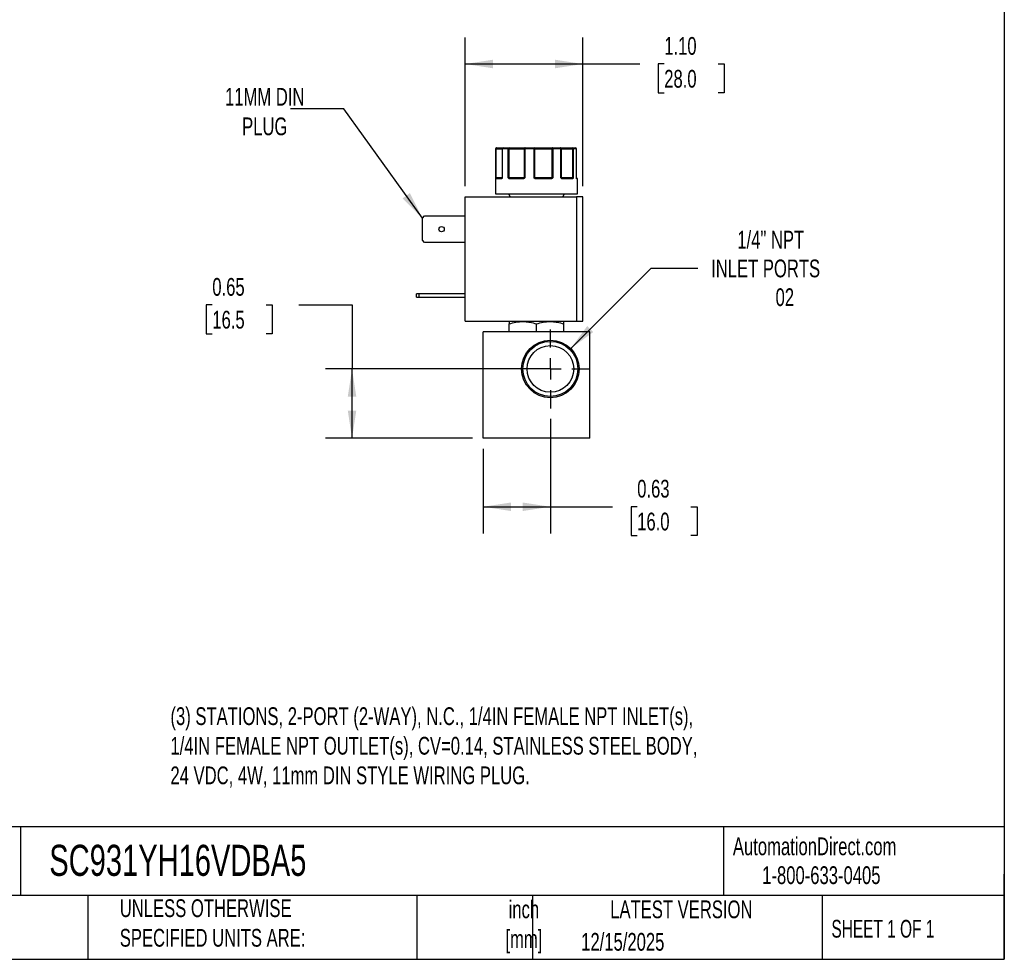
# Model space of a CAD drawing. Header units: inches. Extents: x 0.5 to 21.5, y 0.5 to 16.5.
# Tile 12 of 17: x 12.3 to 21.5, y 0.5 to 9.3. Entities that reach past the tile are written whole.
import ezdxf

# ---------------------------------------------------------------- set-up
doc = ezdxf.new("R2010")
doc.units = ezdxf.units.IN
doc.header["$LTSCALE"] = 2
doc.header["$MEASUREMENT"] = 0
doc.linetypes.add('SLD-Center', pattern=[0.75, 0.6, -0.05, 0.05, -0.05])
doc.linetypes.add('SLD-Solid', pattern=[0])
doc.layers.add('CENTER', color=40, linetype='SLD-Center')
doc.layers.add('DIMENSIONS', color=140, linetype='SLD-Solid', lineweight=25)
doc.layers.add('TEXT', color=140, linetype='SLD-Solid', lineweight=25)
doc.styles.add('SLDTEXTSTYLE0', font='TXT', dxfattribs={"width": 0.7})
doc.styles.add('SLDTEXTSTYLE1', font='TXT', dxfattribs={"width": 0.65})
doc.dimstyles.new('SLDDIMSTYLE0', dxfattribs={"dimtxt": 0.169922, "dimasz": 0.26, "dimexe": 0, "dimexo": 0.0625, "dimgap": 0.04248, "dimtad": 0, "dimtih": 1, "dimtoh": 1, "dimrnd": 1e-09, "dimdsep": 46, "dimtxsty": 'SLDTEXTSTYLE0', "dimsah": 1, "dimcen": 0.09, "dimadec": 0, "dimazin": 2, "dimtfac": 1, "dimtofl": 0, "dimtmove": 0, "dimatfit": 3, "dimfxl": 0, "dimfrac": 2, "dimtolj": 1, "dimtzin": 12, "dimarcsym": 0})
doc.dimstyles.new('SLDDIMSTYLE4', dxfattribs={"dimtxt": 0.169922, "dimasz": 0.26, "dimexe": 0, "dimexo": 0.0625, "dimgap": 0.04248, "dimtad": 0, "dimtih": 1, "dimtoh": 1, "dimrnd": 1e-09, "dimzin": 12, "dimdsep": 46, "dimtxsty": 'SLDTEXTSTYLE0', "dimsah": 1, "dimcen": 0, "dimadec": 0, "dimazin": 3, "dimtfac": 1, "dimtofl": 0, "dimtmove": 0, "dimatfit": 3, "dimfxl": 0, "dimfrac": 2, "dimtolj": 1, "dimtzin": 12, "dimarcsym": 0})
doc.dimstyles.new('SLDDIMSTYLE5', dxfattribs={"dimtxt": 0.169922, "dimasz": 0.26, "dimexe": 0, "dimexo": 0.0625, "dimgap": 0.04248, "dimtad": 0, "dimtih": 1, "dimtoh": 1, "dimrnd": 1e-09, "dimzin": 4, "dimdsep": 46, "dimtxsty": 'SLDTEXTSTYLE0', "dimsah": 1, "dimcen": 0.09, "dimadec": 0, "dimazin": 1, "dimtfac": 1, "dimtofl": 0, "dimtmove": 0, "dimatfit": 3, "dimfxl": 0, "dimfrac": 2, "dimtolj": 1, "dimtzin": 12, "dimarcsym": 0})
doc.dimstyles.new('SLDDIMSTYLE6', dxfattribs={"dimtxt": 0.18, "dimasz": 0.26, "dimexe": 0, "dimexo": 0.0625, "dimgap": 0, "dimtad": 0, "dimtih": 1, "dimtoh": 1, "dimdec": 0, "dimrnd": 1e-09, "dimzin": 0, "dimdsep": 46, "dimtxsty": 'Standard', "dimsah": 1, "dimcen": 0.09, "dimadec": 0, "dimazin": 0, "dimtfac": 0.26, "dimtdec": 0, "dimtofl": 0, "dimtmove": 0, "dimatfit": 3, "dimfxl": 0, "dimfrac": 2, "dimtolj": 1, "dimtzin": 0, "dimarcsym": 0})

# ---------------------------------------------------------------- blocks, each defined once
blk = doc.blocks.new('_D_8')
at = {"layer": 'DIMENSIONS'}
for p, q in [((17.2391, 5.5712), (17.2391, 4.4974)), ((16.6091, 5.2901), (16.6091, 4.4974)), ((16.6091, 4.7474), (17.2391, 4.7474)), ((17.2391, 4.7474), (17.8238, 4.7474)), ((18.0541, 4.7474), (17.9971, 4.7474)), ((17.9971, 4.7474), (17.9971, 4.4774)), ((18.5591, 4.7474), (18.6161, 4.7474)), ((18.6161, 4.7474), (18.6161, 4.4774)), ((17.9971, 4.4774), (18.0541, 4.4774)), ((18.6161, 4.4774), (18.5591, 4.4774))]:
    blk.add_line(p, q, dxfattribs=at)
for points in [[(16.6091, 4.7474), (16.8691, 4.7074), (16.8691, 4.7874)], [(17.2391, 4.7474), (16.9791, 4.7874), (16.9791, 4.7074)]]:
    blk.add_solid(points, dxfattribs=at)
at = {"layer": 'DIMENSIONS', "char_height": 0.16667, "attachment_point": 1, "style": 'SLDTEXTSTYLE0'}
for s, insert in [('0.63', (18.0541, 5.0003)), ('16.0', (18.0541, 4.6922))]:
    blk.add_mtext(s, dxfattribs=dict(at, insert=insert))
blk = doc.blocks.new('_D_9')
at = {"layer": 'DIMENSIONS'}
for p, q in [((14.0661, 6.6416), (14.009, 6.6416)), ((14.009, 6.6416), (14.009, 6.3715)), ((14.571, 6.6416), (14.6281, 6.6416)), ((14.6281, 6.6416), (14.6281, 6.3715)), ((14.8775, 6.6416), (15.3775, 6.6416)), ((15.3775, 6.6416), (15.3775, 6.0411)), ((14.009, 6.3715), (14.0661, 6.3715)), ((14.6281, 6.3715), (14.571, 6.3715)), ((17.1391, 6.0411), (15.1275, 6.0411)), ((15.3775, 5.3901), (15.3775, 6.0411)), ((16.5091, 5.3901), (15.1275, 5.3901))]:
    blk.add_line(p, q, dxfattribs=at)
for points in [[(15.3775, 6.0411), (15.3375, 5.7811), (15.4175, 5.7811)], [(15.3775, 5.3901), (15.4175, 5.6501), (15.3375, 5.6501)]]:
    blk.add_solid(points, dxfattribs=at)
at = {"layer": 'DIMENSIONS', "char_height": 0.16667, "attachment_point": 1, "style": 'SLDTEXTSTYLE0'}
for s, insert in [('0.65', (14.0661, 6.8945)), ('16.5', (14.0661, 6.5864))]:
    blk.add_mtext(s, dxfattribs=dict(at, insert=insert))
blk = doc.blocks.new('_D_10')
at = {"layer": 'DIMENSIONS'}
for p, q in [((17.4299, 6.2319), (18.1858, 6.9879)), ((18.1858, 6.9879), (18.6233, 6.9879))]:
    blk.add_line(p, q, dxfattribs=at)
blk.add_solid([(17.4299, 6.2319), (17.642, 6.3875), (17.5855, 6.4441)], dxfattribs=at)
at = {"layer": 'DIMENSIONS', "attachment_point": 1, "style": 'SLDTEXTSTYLE0'}
for s, insert, char_height in [('1/4" NPT', (18.9939, 7.3377), 0.16667), ('INLET PORTS', (18.7483, 7.0677), 0.166667), ('02', (19.353, 6.7976), 0.16667)]:
    blk.add_mtext(s, dxfattribs=dict(at, insert=insert, char_height=char_height))
blk = doc.blocks.new('_D_11')
at = {"layer": 'DIMENSIONS'}
for p, q in [((16.4398, 7.7555), (16.4398, 9.1531)), ((17.5438, 7.7555), (17.5438, 9.1531)), ((16.4398, 8.9031), (17.5438, 8.9031)), ((17.5438, 8.9031), (18.0777, 8.9031)), ((18.308, 8.9031), (18.2509, 8.9031)), ((18.2509, 8.9031), (18.2509, 8.633)), ((18.8129, 8.9031), (18.87, 8.9031)), ((18.87, 8.9031), (18.87, 8.633)), ((18.2509, 8.633), (18.308, 8.633)), ((18.87, 8.633), (18.8129, 8.633))]:
    blk.add_line(p, q, dxfattribs=at)
for points in [[(16.4398, 8.9031), (16.6998, 8.8631), (16.6998, 8.9431)], [(17.5438, 8.9031), (17.2838, 8.9431), (17.2838, 8.8631)]]:
    blk.add_solid(points, dxfattribs=at)
at = {"layer": 'DIMENSIONS', "char_height": 0.16667, "attachment_point": 1, "style": 'SLDTEXTSTYLE0'}
for s, insert in [('1.10', (18.308, 9.1559)), ('28.0', (18.308, 8.8478))]:
    blk.add_mtext(s, dxfattribs=dict(at, insert=insert))
blk = doc.blocks.new('SW_CENTERMARKSYMBOL_3')
at = {"layer": 'CENTER', "color": 0}
for p, q in [((0, 0.2), (0, 0.3699)), ((0, 0), (0, 0.1)), ((-0.2, 0), (-0.3699, 0)), ((0, 0), (-0.1, 0)), ((0, 0), (0, -0.1)), ((0, 0), (0.1, 0)), ((0.2, 0), (0.3699, 0)), ((0, -0.2), (0, -0.3699))]:
    blk.add_line(p, q, dxfattribs=at)

msp = doc.modelspace()

# ---------------------------------------------------------------- linework, layer by layer
for p, q in [((16.7241, 8.1055), (16.7241, 7.6855)), ((16.7266, 8.1055), (16.7241, 8.1055)), ((16.7266, 7.8355), (16.7266, 8.1055)), ((16.7312, 8.1055), (16.7266, 8.1055)), ((16.7312, 7.8355), (16.7312, 8.1055)), ((16.7312, 8.1055), (16.7861, 8.1055)), ((16.7861, 8.1055), (16.7861, 7.8355)), ((16.7878, 8.1055), (16.7861, 8.1055)), ((16.7878, 8.1055), (16.7878, 7.8355)), ((16.8444, 8.1055), (16.7878, 8.1055)), ((16.8444, 7.8355), (16.8444, 8.1055)), ((16.8526, 8.1055), (16.8444, 8.1055)), ((16.8526, 8.1055), (16.9929, 8.1055)), ((16.8526, 7.8355), (16.8526, 8.1055)), ((16.9993, 8.1055), (16.9929, 8.1055)), ((16.9929, 8.1055), (16.9929, 7.8355)), ((16.9993, 8.1055), (16.9993, 7.8355)), ((17.086, 8.1055), (16.9993, 8.1055)), ((17.086, 7.8355), (17.086, 8.1055)), ((17.094, 8.1055), (17.086, 8.1055)), ((17.094, 7.8355), (17.094, 8.1055)), ((17.094, 8.1055), (17.2535, 8.1055)), ((17.2535, 8.1055), (17.2535, 7.8355)), ((17.2622, 8.1055), (17.2535, 8.1055)), ((17.2622, 8.1055), (17.2622, 7.8355)), ((17.3384, 8.1055), (17.2622, 8.1055)), ((17.3384, 7.8355), (17.3384, 8.1055)), ((17.3424, 8.1055), (17.3384, 8.1055)), ((17.3424, 7.8355), (17.3424, 8.1055)), ((17.3424, 8.1055), (17.4466, 8.1055)), ((17.4466, 8.1055), (17.4466, 7.8355)), ((17.4534, 8.1055), (17.4466, 8.1055)), ((17.4534, 8.1055), (17.4534, 7.8355)), ((17.4835, 8.1055), (17.4534, 8.1055)), ((17.4835, 7.8355), (17.4835, 8.1055)), ((17.4838, 8.1055), (17.4835, 8.1055)), ((17.4838, 7.8355), (17.4838, 8.1055)), ((17.4838, 7.8355), (17.4838, 8.1055)), ((17.4838, 8.1055), (17.4838, 8.1055)), ((16.7266, 7.8355), (16.7312, 7.8355)), ((16.7793, 7.8255), (16.7288, 7.8255)), ((16.7861, 7.8355), (16.7312, 7.8355)), ((16.7843, 7.8309), (16.7836, 7.8305)), ((16.7861, 7.8355), (16.7878, 7.8355)), ((16.8444, 7.8355), (16.8526, 7.8355)), ((16.9929, 7.8355), (16.8526, 7.8355)), ((16.9841, 7.8255), (16.8561, 7.8255)), ((16.9929, 7.8355), (16.9993, 7.8355)), ((17.086, 7.8355), (17.094, 7.8355)), ((17.2535, 7.8355), (17.094, 7.8355)), ((17.2474, 7.8255), (17.1019, 7.8255)), ((17.2535, 7.8355), (17.2622, 7.8355)), ((17.3384, 7.8355), (17.3424, 7.8355)), ((17.4466, 7.8355), (17.3424, 7.8355)), ((17.446, 7.8255), (17.351, 7.8255)), ((17.4466, 7.8355), (17.4534, 7.8355)), ((17.4835, 7.8355), (17.4838, 7.8355)), ((17.4941, 7.8255), (17.4869, 7.8255)), ((17.4941, 7.6855), (17.4941, 7.8255)), ((16.7241, 7.6855), (17.4941, 7.6855)), ((16.8456, 7.6855), (16.8629, 7.6555)), ((17.3553, 7.6555), (17.3726, 7.6855)), ((16.4398, 6.4885), (16.4398, 7.6555)), ((16.4398, 7.6555), (17.4838, 7.6555)), ((17.4838, 7.6555), (17.4838, 6.4885)), ((17.5438, 7.6555), (17.4838, 7.6555)), ((17.5438, 6.4885), (17.5438, 7.6555)), ((16.0378, 7.4553), (16.059, 7.4765)), ((16.0378, 7.2497), (16.0378, 7.4553)), ((16.059, 7.4765), (16.4398, 7.4765)), ((16.059, 7.2285), (16.0378, 7.2497)), ((16.4398, 7.2285), (16.059, 7.2285)), ((15.9818, 6.7135), (15.9818, 6.7445)), ((16.003, 6.7445), (15.9818, 6.7445)), ((15.9818, 6.7135), (16.003, 6.7135)), ((16.003, 6.7445), (16.003, 6.7135)), ((16.4398, 6.7445), (16.003, 6.7445)), ((16.003, 6.7135), (16.4398, 6.7135)), ((16.4398, 6.4885), (17.4838, 6.4885)), ((16.8571, 6.4885), (16.8532, 6.4862)), ((17.365, 6.4862), (17.3611, 6.4885)), ((17.4838, 6.4885), (17.5438, 6.4885)), ((16.6091, 5.3901), (16.6091, 6.3901)), ((17.6091, 6.3901), (16.6091, 6.3901)), ((16.8532, 6.3901), (16.8532, 6.4634)), ((17.1091, 6.3901), (17.1091, 6.4634)), ((17.365, 6.3901), (17.365, 6.4634)), ((17.6091, 5.3901), (17.6091, 6.3901)), ((17.6091, 5.3901), (16.6091, 5.3901))]:
    msp.add_line(p, q)
at = {"flags": 128}
for points in [[(16.7312, 8.1055), (16.7313, 8.1075), (16.7316, 8.1093), (16.7321, 8.1111), (16.7328, 8.1126), (16.7336, 8.1138), (16.7345, 8.1148), (16.7355, 8.1153), (16.7365, 8.1155)], [(17.0021, 8.1155), (17.0016, 8.1153), (17.001, 8.1148), (17.0005, 8.1138), (17.0001, 8.1126), (16.9998, 8.1111), (16.9995, 8.1093), (16.9993, 8.1075), (16.9993, 8.1055)], [(17.2582, 8.1155), (17.2573, 8.1153), (17.2564, 8.1148), (17.2556, 8.1138), (17.2549, 8.1126), (17.2543, 8.1111), (17.2539, 8.1093), (17.2536, 8.1075), (17.2535, 8.1055)], [(17.2582, 8.1155), (17.259, 8.1153), (17.2597, 8.1148), (17.2604, 8.1138), (17.261, 8.1126), (17.2615, 8.1111), (17.2619, 8.1093), (17.2621, 8.1075), (17.2622, 8.1055)], [(17.3384, 8.1055), (17.3383, 8.1075), (17.338, 8.1093), (17.3374, 8.1111), (17.3367, 8.1126), (17.3358, 8.1138), (17.3347, 8.1148), (17.3336, 8.1153), (17.3325, 8.1155)], [(16.8561, 7.8255), (16.8562, 7.8265), (16.8564, 7.8274), (16.8567, 7.8283), (16.8571, 7.8291), (16.8576, 7.8297), (16.8582, 7.8301), (16.8588, 7.8304), (16.8594, 7.8305)], [(16.9841, 7.8255), (16.9842, 7.8265), (16.9843, 7.8274), (16.9844, 7.8283), (16.9846, 7.8291), (16.9849, 7.8297), (16.9851, 7.8301), (16.9854, 7.8304), (16.9858, 7.8305)], [(17.2474, 7.8255), (17.2474, 7.8265), (17.2473, 7.8274), (17.2471, 7.8283), (17.2469, 7.8291), (17.2466, 7.8297), (17.2463, 7.8301), (17.246, 7.8304), (17.2457, 7.8305)], [(17.351, 7.8255), (17.3509, 7.8265), (17.3507, 7.8274), (17.3505, 7.8283), (17.3501, 7.8291), (17.3496, 7.8297), (17.349, 7.8301), (17.3485, 7.8304), (17.3478, 7.8305)], [(17.4849, 7.8298), (17.4848, 7.8301), (17.4847, 7.8304)]]:
    msp.add_lwpolyline(points, dxfattribs=at)
for centre, radius in [((16.2178, 7.3525), 0.025), ((17.2391, 6.0411), 0.2699), ((17.2391, 6.0411), 0.2582), ((17.2391, 6.0411), 0.219)]:
    msp.add_circle(centre, radius)
for centre, radius, start, end in [((16.7341, 8.1055), 0.01, 90, 180), ((16.7366, 8.1056), 0.00997, 90.18873, 180.18749), ((16.7961, 8.1055), 0.01, 90, 180), ((16.797, 8.1063), 0.00929, 95.61824, 184.68657), ((16.8532, 8.1068), 0.00889, 102.44964, 188.52472), ((16.8329, 8.108), 0.0198, 352.8946, 22.33955), ((17.0025, 8.1059), 0.00965, 92.31153, 182.13854), ((17.1281, 8.108), 0.0422, 169.74366, 183.38621), ((17.085, 8.1067), 0.009, 352.7666, 80.19617), ((17.3325, 8.1055), 0.01, 359.97663, 89.97661), ((17.4333, 8.1079), 0.0135, 349.85103, 34.20397), ((17.4439, 8.106), 0.00952, 356.98676, 86.63051), ((17.4738, 8.1055), 0.01, 0, 90), ((17.4738, 8.1055), 0.01, 0, 90), ((17.4737, 8.1057), 0.00987, 359.2155, 89.19341), ((16.7318, 7.8277), 0.00451, 107.9286, 170.0526), ((16.7337, 7.8256), 0.00497, 90.35113, 180.34688), ((16.7235, 7.8354), 0.0077, 334.1046, 1.12435), ((16.784, 7.8259), 0.00468, 94.75792, 184.07445), ((16.787, 7.8298), 0.00297, 150.36333, 206.63155), ((16.7811, 7.8355), 0.005, 334.50632, 0), ((16.8565, 7.8241), 0.00879, 115.09177, 149.63011), ((16.8809, 7.8353), 0.0283, 179.57932, 186.70963), ((16.9877, 7.8355), 0.00521, 318.04452, 0.33499), ((16.9994, 7.8338), 0.00807, 192.8152, 221.07812), ((17.1589, 7.7773), 0.0841, 139.43058, 142.51468), ((17.1, 7.8354), 0.006, 179.08487, 214.70926), ((17.1686, 7.8268), 0.0667, 176.77829, 181.0729), ((17.2449, 7.8354), 0.00867, 337.28351, 1.09603), ((17.2454, 7.8209), 0.0134, 34.6734, 56.16342), ((17.3475, 7.8355), 0.005, 179.99605, 224.63651), ((17.341, 7.8306), 0.0032, 318.07109, 25.40195), ((17.4413, 7.8258), 0.00472, 356.4445, 85.93642), ((17.4645, 7.8353), 0.0179, 179.35438, 190.64961), ((17.4447, 7.826), 0.00635, 22.66639, 69.92467), ((17.4888, 7.8355), 0.005, 180, 189.25698), ((17.4888, 7.8355), 0.005, 180, 189.24732), ((17.4819, 7.8255), 0.00503, 359.84583, 54.90152), ((17.4819, 7.829), 0.00307, 350.11588, 14.34088), ((17.4891, 7.8255), 0.005, 0, 90)]:
    msp.add_arc(centre, radius, start, end)
for points, knots in [([(16.7365, 8.1155), (16.7428, 8.1155), (16.7552, 8.1155), (16.7713, 8.1155), (16.7846, 8.1155), (16.793, 8.1155), (16.7956, 8.1155), (16.7962, 8.1155)], [0, 0, 0, 0, 0.2256212, 0.4513439, 0.6897891, 0.9284406, 1, 1, 1, 1]), ([(16.8512, 8.1155), (16.8538, 8.1155), (16.8588, 8.1155), (16.8664, 8.1155), (16.874, 8.1155), (16.8815, 8.1155), (16.8891, 8.1155), (16.902, 8.1155), (16.92, 8.1155), (16.9419, 8.1155), (16.9617, 8.1155), (16.9769, 8.1155), (16.9879, 8.1155), (16.9959, 8.1155), (17.0001, 8.1155), (17.0021, 8.1155)], [0, 0, 0, 0, 0.040712, 0.081199, 0.121575, 0.161957, 0.202462, 0.243205, 0.371568, 0.500042, 0.628406, 0.75688, 0.838051, 0.918781, 1, 1, 1, 1]), ([(17.0866, 8.1155), (17.0883, 8.1155), (17.0918, 8.1155), (17.0974, 8.1155), (17.1031, 8.1155), (17.1092, 8.1155), (17.1155, 8.1155), (17.1267, 8.1155), (17.1437, 8.1155), (17.1671, 8.1155), (17.1912, 8.1155), (17.2123, 8.1155), (17.2301, 8.1155), (17.2445, 8.1155), (17.2536, 8.1155), (17.2582, 8.1155)], [0, 0, 0, 0, 0.040712, 0.081199, 0.121575, 0.161957, 0.202462, 0.243205, 0.371568, 0.500042, 0.628406, 0.75688, 0.838051, 0.918781, 1, 1, 1, 1]), ([(17.3325, 8.1155), (17.3326, 8.1155), (17.3329, 8.1155), (17.3338, 8.1155), (17.3351, 8.1155), (17.3368, 8.1155), (17.3389, 8.1155), (17.3432, 8.1155), (17.3512, 8.1155), (17.3652, 8.1155), (17.3822, 8.1155), (17.3995, 8.1155), (17.4156, 8.1155), (17.4297, 8.1155), (17.4396, 8.1155), (17.4445, 8.1155)], [0, 0, 0, 0, 0.0407122, 0.0811988, 0.1215751, 0.1619575, 0.2024623, 0.2432047, 0.371568, 0.5000423, 0.6284057, 0.75688, 0.838051, 0.9187806, 1, 1, 1, 1]), ([(16.7274, 7.8285), (16.7273, 7.829), (16.7271, 7.83), (16.727, 7.8316), (16.7268, 7.8335), (16.7267, 7.8348), (16.7266, 7.8355)], [0, 0, 0, 0, 0.236129, 0.498993, 0.712542, 1, 1, 1, 1]), ([(16.7288, 7.8255), (16.7286, 7.8256), (16.7283, 7.8256), (16.728, 7.8262), (16.7276, 7.8271), (16.7275, 7.828), (16.7274, 7.8285)], [0, 0, 0, 0, 0.270747, 0.52324, 0.763872, 1, 1, 1, 1]), ([(16.7844, 7.8285), (16.7841, 7.8281), (16.7835, 7.8274), (16.7826, 7.8265), (16.7815, 7.8259), (16.7804, 7.8256), (16.7797, 7.8255), (16.7793, 7.8255)], [0, 0, 0, 0, 0.188808, 0.379511, 0.575987, 0.781785, 1, 1, 1, 1]), ([(16.7857, 7.8334), (16.7855, 7.833), (16.7851, 7.8323), (16.7846, 7.8314), (16.7843, 7.831)], [0, 0, 0, 0, 0.507151, 1, 1, 1, 1]), ([(16.7878, 7.8355), (16.7875, 7.8348), (16.787, 7.8335), (16.7862, 7.8316), (16.7854, 7.83), (16.7847, 7.829), (16.7844, 7.8285)], [0, 0, 0, 0, 0.291242, 0.500217, 0.762096, 1, 1, 1, 1]), ([(16.8489, 7.8285), (16.8485, 7.829), (16.8476, 7.83), (16.8465, 7.8316), (16.8454, 7.8335), (16.8447, 7.8348), (16.8444, 7.8355)], [0, 0, 0, 0, 0.236129, 0.498993, 0.712542, 1, 1, 1, 1]), ([(16.8561, 7.8255), (16.8554, 7.8256), (16.8541, 7.8256), (16.8522, 7.8262), (16.8504, 7.8271), (16.8494, 7.828), (16.8489, 7.8285)], [0, 0, 0, 0, 0.270747, 0.52324, 0.763872, 1, 1, 1, 1]), ([(16.9933, 7.8285), (16.9928, 7.8281), (16.9918, 7.8274), (16.9901, 7.8265), (16.9882, 7.8259), (16.9862, 7.8256), (16.9848, 7.8255), (16.9841, 7.8255)], [0, 0, 0, 0, 0.188808, 0.379511, 0.575987, 0.781785, 1, 1, 1, 1]), ([(16.9993, 7.8355), (16.9988, 7.8348), (16.9979, 7.8335), (16.9965, 7.8316), (16.995, 7.83), (16.9939, 7.829), (16.9933, 7.8285)], [0, 0, 0, 0, 0.291242, 0.500217, 0.762096, 1, 1, 1, 1]), ([(17.0922, 7.8285), (17.0916, 7.829), (17.0904, 7.83), (17.0889, 7.8316), (17.0874, 7.8335), (17.0865, 7.8348), (17.086, 7.8355)], [0, 0, 0, 0, 0.236129, 0.498993, 0.712542, 1, 1, 1, 1]), ([(17.1019, 7.8255), (17.1009, 7.8256), (17.0991, 7.8256), (17.0966, 7.8262), (17.0942, 7.8271), (17.0929, 7.828), (17.0922, 7.8285)], [0, 0, 0, 0, 0.270747, 0.52324, 0.763872, 1, 1, 1, 1]), ([(17.2564, 7.8285), (17.2559, 7.8281), (17.255, 7.8274), (17.2533, 7.8265), (17.2515, 7.8259), (17.2495, 7.8256), (17.2481, 7.8255), (17.2474, 7.8255)], [0, 0, 0, 0, 0.188808, 0.379511, 0.575987, 0.781785, 1, 1, 1, 1]), ([(17.2622, 7.8355), (17.2617, 7.8348), (17.2608, 7.8335), (17.2595, 7.8316), (17.2581, 7.83), (17.257, 7.829), (17.2564, 7.8285)], [0, 0, 0, 0, 0.291242, 0.500217, 0.762096, 1, 1, 1, 1]), ([(17.3434, 7.8285), (17.3429, 7.829), (17.342, 7.83), (17.3408, 7.8316), (17.3396, 7.8335), (17.3388, 7.8348), (17.3384, 7.8355)], [0, 0, 0, 0, 0.236129, 0.498993, 0.712542, 1, 1, 1, 1]), ([(17.351, 7.8255), (17.3503, 7.8256), (17.3489, 7.8256), (17.3468, 7.8262), (17.345, 7.8271), (17.3439, 7.828), (17.3434, 7.8285)], [0, 0, 0, 0, 0.270747, 0.52324, 0.763872, 1, 1, 1, 1]), ([(17.4506, 7.8285), (17.4503, 7.8281), (17.4499, 7.8274), (17.449, 7.8265), (17.4481, 7.8259), (17.4471, 7.8256), (17.4464, 7.8255), (17.446, 7.8255)], [0, 0, 0, 0, 0.188808, 0.379511, 0.575987, 0.781785, 1, 1, 1, 1]), ([(17.4534, 7.8355), (17.4532, 7.8348), (17.4528, 7.8335), (17.4521, 7.8316), (17.4514, 7.83), (17.4509, 7.829), (17.4506, 7.8285)], [0, 0, 0, 0, 0.2912416, 0.5002174, 0.7620959, 1, 1, 1, 1]), ([(17.4849, 7.8285), (17.4848, 7.829), (17.4846, 7.83), (17.4842, 7.8316), (17.4839, 7.8335), (17.4837, 7.8348), (17.4835, 7.8355)], [0, 0, 0, 0, 0.2361294, 0.4989929, 0.7125421, 1, 1, 1, 1]), ([(17.4836, 7.8355), (17.4837, 7.8348), (17.4839, 7.8335), (17.4842, 7.8316), (17.4846, 7.83), (17.4848, 7.829), (17.485, 7.8285)], [0, 0, 0, 0, 0.291242, 0.500217, 0.762096, 1, 1, 1, 1]), ([(17.4883, 7.8305), (17.4885, 7.8305), (17.4891, 7.8305), (17.4861, 7.8305), (17.4845, 7.8305)], [0, 0, 0, 0, 0.4522534, 1, 1, 1, 1]), ([(17.485, 7.8293), (17.485, 7.8293), (17.4851, 7.8292), (17.485, 7.8295), (17.4849, 7.8298)], [0, 0, 0, 0, 0.050718, 1, 1, 1, 1]), ([(17.4869, 7.8255), (17.4867, 7.8256), (17.4864, 7.8256), (17.4859, 7.8262), (17.4854, 7.8271), (17.4851, 7.828), (17.4849, 7.8285)], [0, 0, 0, 0, 0.270747, 0.52324, 0.763872, 1, 1, 1, 1]), ([(16.8532, 6.4634), (16.8741, 6.4704), (16.8951, 6.4761), (16.9376, 6.484), (16.9591, 6.4862), (16.9918, 6.4863), (17.0027, 6.4857), (17.0243, 6.4836), (17.0351, 6.4821), (17.0671, 6.4761), (17.0882, 6.4704), (17.1091, 6.4634)], [0, 0, 0, 0, 0.25, 0.25, 0.5, 0.5, 0.625, 0.625, 0.75, 0.75, 1, 1, 1, 1]), ([(17.1091, 6.4634), (17.13, 6.4704), (17.151, 6.4761), (17.1936, 6.484), (17.215, 6.4862), (17.2477, 6.4863), (17.2586, 6.4857), (17.2802, 6.4836), (17.291, 6.4821), (17.323, 6.4761), (17.3441, 6.4704), (17.365, 6.4634)], [0, 0, 0, 0, 0.25, 0.25, 0.5, 0.5, 0.625, 0.625, 0.75, 0.75, 1, 1, 1, 1])]:
    msp.add_open_spline(points, degree=3, knots=knots)
for points in [[(16.7961, 8.1155), (16.8119, 8.1155), (16.8304, 8.1155), (16.8512, 8.1155)], [(17.0021, 8.1155), (17.0296, 8.1155), (17.058, 8.1155), (17.0866, 8.1155)], [(17.2582, 8.1155), (17.2845, 8.1155), (17.3094, 8.1155), (17.3325, 8.1155)], [(17.4445, 8.1155), (17.4573, 8.1155), (17.4672, 8.1155), (17.4738, 8.1155)], [(16.7266, 7.8355), (16.727, 7.8342), (16.729, 7.8329), (16.7304, 7.832)], [(16.7304, 7.832), (16.7313, 7.831), (16.7325, 7.8305), (16.7337, 7.8305)], [(16.7337, 7.8305), (16.7413, 7.8305), (16.7582, 7.8305), (16.7836, 7.8305)], [(16.7878, 7.8355), (16.7866, 7.8348), (16.786, 7.834), (16.7857, 7.8334)], [(16.8444, 7.8355), (16.8471, 7.8342), (16.8504, 7.8329), (16.8528, 7.832)], [(16.8528, 7.832), (16.8546, 7.831), (16.857, 7.8305), (16.8594, 7.8305)], [(16.8594, 7.8305), (16.8964, 7.8305), (16.9393, 7.8305), (16.9858, 7.8305)], [(16.9858, 7.8305), (16.9879, 7.8305), (16.99, 7.831), (16.9915, 7.832)], [(16.9915, 7.832), (16.9932, 7.8329), (16.9957, 7.8342), (16.9993, 7.8355)], [(17.086, 7.8355), (17.0897, 7.8342), (17.0929, 7.8329), (17.095, 7.832)], [(17.095, 7.832), (17.0969, 7.831), (17.0994, 7.8305), (17.102, 7.8305)], [(17.102, 7.8305), (17.151, 7.8305), (17.1998, 7.8305), (17.2457, 7.8305)], [(17.2457, 7.8305), (17.2483, 7.8305), (17.2509, 7.831), (17.2529, 7.832)], [(17.2529, 7.832), (17.2553, 7.8329), (17.2587, 7.8342), (17.2622, 7.8355)], [(17.3384, 7.8355), (17.3414, 7.8342), (17.3429, 7.8329), (17.3439, 7.832)], [(17.3439, 7.832), (17.345, 7.831), (17.3464, 7.8305), (17.3478, 7.8305)], [(17.3478, 7.8305), (17.386, 7.8305), (17.4179, 7.8305), (17.4416, 7.8305)], [(17.4416, 7.8305), (17.4436, 7.8305), (17.4455, 7.831), (17.4469, 7.832)], [(17.4469, 7.832), (17.4489, 7.8329), (17.4518, 7.8342), (17.4534, 7.8355)], [(17.4835, 7.8355), (17.484, 7.8349), (17.484, 7.8342), (17.4838, 7.8336)], [(16.8532, 6.4862), (16.8532, 6.4862), (16.8532, 6.4773), (16.8532, 6.4634)], [(17.365, 6.4634), (17.365, 6.4773), (17.365, 6.4862), (17.365, 6.4862)]]:
    msp.add_open_spline(points, degree=3)
at = {"layer": 'TEXT'}
for p, q in [((21.5, 16.5), (21.5, 0.5)), ((21.5, 1.7422), (0.5, 1.7422)), ((12.2645, 1.7422), (12.2645, 1.1)), ((18.8642, 1.7422), (18.8642, 1.1)), ((21.5, 0.5), (21.5, 1.3)), ((21.5, 1.1), (0.5, 1.1)), ((12.8961, 1.1), (12.8961, 0.5)), ((15.9862, 1.1), (15.9862, 0.5)), ((17.0718, 1.1), (17.0718, 0.5)), ((19.7912, 1.1), (19.7912, 0.5)), ((0.5, 0.5), (21.5, 0.5))]:
    msp.add_line(p, q, dxfattribs=at)

# ---------------------------------------------------------------- block references
at = {"layer": 'CENTER'}
msp.add_blockref('SW_CENTERMARKSYMBOL_3', (17.2391, 6.0411), dxfattribs=at)

# ---------------------------------------------------------------- texts
at = {"layer": 'TEXT'}
for s, insert, char_height, attachment_point, style in [('11MM DIN^JPLUG', (14.5583, 8.6789), 0.166667, 2, 'SLDTEXTSTYLE0'), ('(3) STATIONS, 2-PORT (2-WAY), N.C., 1/4IN FEMALE NPT INLET(s), ^J1/4IN FEMALE NPT OUTLET(s), CV=0.14, STAINLESS STEEL BODY, ^J24 VDC, 4W, 11mm DIN STYLE WIRING PLUG.', (13.6732, 2.8655), 0.1666667, 1, 'SLDTEXTSTYLE0'), ('SC931YH16VDBA5', (12.536, 1.5749), 0.291667, 1, 'SLDTEXTSTYLE0'), ('AutomationDirect.com', (18.9524, 1.6438), 0.166667, 1, 'SLDTEXTSTYLE0'), ('1-800-633-0405', (19.2277, 1.373), 0.166667, 1, 'SLDTEXTSTYLE0'), ('UNLESS OTHERWISE ^JSPECIFIED UNITS ARE:', (13.1975, 1.063), 0.166667, 1, 'SLDTEXTSTYLE0'), ('inch^J[mm]', (16.9905, 1.0521), 0.16667, 2, 'SLDTEXTSTYLE0'), ('LATEST VERSION', (18.4687, 1.0523), 0.166667, 2, 'SLDTEXTSTYLE0'), ('SHEET 1 OF 1', (19.8773, 0.8702), 0.166667, 1, 'SLDTEXTSTYLE1'), ('12/15/2025', (17.5286, 0.7473), 0.16667, 1, 'SLDTEXTSTYLE0')]:
    msp.add_mtext(s, dxfattribs=dict(at, insert=insert, char_height=char_height, attachment_point=attachment_point, style=style))

# ---------------------------------------------------------------- dimensions: what is measured, and where the dimension line sits
at = {"layer": 'DIMENSIONS'}
for base, p1, p2, dimstyle, picture, middle in [((16.4398, 8.9031), (17.5438, 7.6555), (16.4398, 7.6555), 'SLDDIMSTYLE5', '_D_11', (18.5604, 8.9031)), ((17.2391, 4.7474), (16.6091, 5.3901), (17.2391, 5.6712), 'SLDDIMSTYLE0', '_D_8', (18.3066, 4.7474))]:
    dim = msp.add_linear_dim(base=base, p1=p1, p2=p2, dimstyle=dimstyle, dxfattribs=at)
    dim.commit()
    dim.dimension.update_dxf_attribs({"geometry": picture, "text_midpoint": middle, "dimtype": 160})
dim = msp.add_diameter_dim_2p(p1=(17.0483, 5.8503), p2=(17.4299, 6.2319), text='1/4" NPT\\PINLET PORTS\\P02', dimstyle='SLDDIMSTYLE4', override={"dimpost": '<>'}, dxfattribs=at)
dim.commit()
dim.dimension.update_dxf_attribs({"geometry": '_D_10', "text_midpoint": (19.4943, 6.9879), "dimtype": 163})
dim = msp.add_linear_dim(base=(15.3775, 6.0411), p1=(16.6091, 5.3901), p2=(17.2391, 6.0411), angle=90, dimstyle='SLDDIMSTYLE0', dxfattribs=at)
dim.commit()
dim.dimension.update_dxf_attribs({"geometry": '_D_9', "text_midpoint": (15.3775, 6.6416), "dimtype": 160})

# ---------------------------------------------------------------- leaders
at = {"layer": 'TEXT'}
msp.add_leader([(16.0378, 7.4553), (15.3002, 8.4837), (14.8002, 8.4837)], dimstyle='SLDDIMSTYLE6', dxfattribs=at)

doc.saveas('drawing.dxf')
